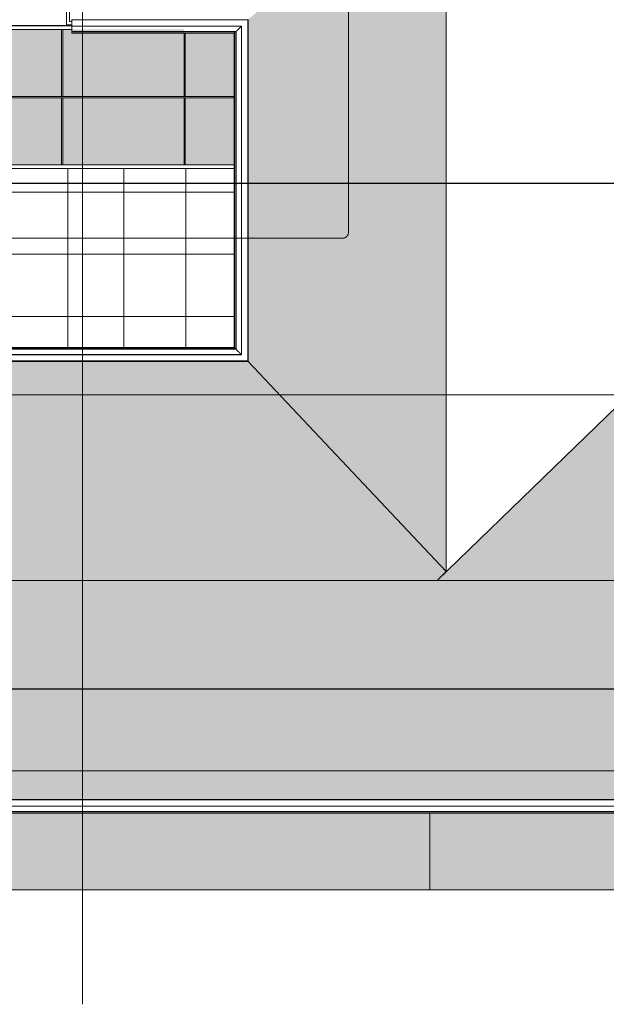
# Model space of a CAD drawing. Header units: millimetres. Extents: x -33648 to 6973, y -21926 to 4148.
# Tile 2 of 7: x -22817 to -13390, y -21926 to -6097. Entities that reach past the tile are written whole.
import ezdxf

# ---------------------------------------------------------------- set-up
doc = ezdxf.new("R2010")
doc.units = ezdxf.units.MM
doc.linetypes.add('_Tracejado médio', pattern=[4, 3, -1])
doc.linetypes.add('_Traço - ponto', pattern=[16, 12, -2, 0, -2])
for name, color, linetype, lineweight in [('A-ANNO-SYMB', 150, 'Continuous', 9), ('A-FLOR', 192, 'Continuous', 18), ('A-FLOR-PATT', 8, 'Continuous', 18), ('A-GENM', 13, 'Continuous', 18), ('A-GLAZ-CURT', 52, 'Continuous', 18), ('A-GLAZ-CWMG', 51, 'Continuous', 18), ('A-ROOF', 132, 'Continuous', 18), ('A-ROOF-OTLN', 132, 'Continuous', 18), ('A-ROOF-PATT', 132, 'Continuous', 18), ('G-ANNO-SYMB', 111, 'Continuous', 9), ('S-GRID', 1, 'Continuous', 9)]:
    doc.layers.add(name, color=color, linetype=linetype, lineweight=lineweight)

# ---------------------------------------------------------------- blocks, each defined once
blk = doc.blocks.new('Rectangular Mullion - 6x12 cm metal-4024687-PLANTA COBERTURA - LAYOUT')
at = {"layer": 'A-GLAZ-CWMG'}
for p, q in [((-20166, -8432), (-19368, -8432)), ((-20166, -8492), (-19368, -8492)), ((-19148, -8432), (-19146, -8432)), ((-19148, -8492), (-19146, -8492))]:
    blk.add_line(p, q, dxfattribs=at)
blk = doc.blocks.new('System Panel - Vidro 2cm escuro2-4253585-PLANTA COBERTURA - LAYOUT')
at = {"layer": 'A-GLAZ-CURT'}
blk.add_hatch(color=256, dxfattribs=at).paths.add_polyline_path([(-29950, -8430), (-28056, -8430), (-28056, -7352), (-30006, -7352), (-30006, -8430)], flags=0)
blk.add_line((-30006, -8430), (-28056, -8430), dxfattribs=at)
blk = doc.blocks.new('System Panel - Vidro 2cm escuro2-V11-PLANTA COBERTURA - LAYOUT')
at = {"layer": 'A-GLAZ-CURT'}
h = blk.add_hatch(color=256, dxfattribs=at)
h.paths.add_polyline_path([(-19146, -8430), (-19146, -7352), (-19148, -7352), (-19148, -8430)], flags=0)
h.paths.add_polyline_path([(-19368, -8430), (-19368, -7352), (-20156, -7352), (-20156, -8430)], flags=0)
for p, q in [((-20156, -8430), (-19368, -8430)), ((-19148, -8430), (-19146, -8430))]:
    blk.add_line(p, q, dxfattribs=at)
blk = doc.blocks.new('System Panel - Vidro 2cm escuro2-V12-PLANTA COBERTURA - LAYOUT')
at = {"layer": 'A-GLAZ-CURT'}
h = blk.add_hatch(color=256, dxfattribs=at)
h.paths.add_polyline_path([(-20156, -7332), (-19368, -7332), (-19368, -6316), (-20156, -6316)], flags=0)
h.paths.add_polyline_path([(-19148, -7332), (-19146, -7332), (-19146, -6254), (-19148, -6254), (-19148, -6872)], flags=0)
blk.add_hatch(color=256, dxfattribs=at).paths.add_polyline_path([(-19146, -6254), (-19146, -6253), (-19148, -6253), (-19148, -6254)], flags=0)
for p, q in [((-19148, -6253), (-19146, -6253)), ((-19146, -6254), (-19148, -6254)), ((-20156, -7332), (-19368, -7332)), ((-19148, -7332), (-19146, -7332))]:
    blk.add_line(p, q, dxfattribs=at)
blk = doc.blocks.new('Rectangular Mullion - 6x12 cm metal-4024690-PLANTA COBERTURA - LAYOUT')
at = {"layer": 'A-GLAZ-CWMG'}
for p, q in [((-28046, -8432), (-26076, -8432)), ((-28046, -8492), (-26076, -8492))]:
    blk.add_line(p, q, dxfattribs=at)
blk = doc.blocks.new('Rectangular Mullion - 6x12 cm metal-4024691-PLANTA COBERTURA - LAYOUT')
at = {"layer": 'A-GLAZ-CWMG'}
for p, q in [((-28046, -6191), (-26076, -6191)), ((-26076, -6196), (-28046, -6196)), ((-26076, -6256), (-28046, -6256))]:
    blk.add_line(p, q, dxfattribs=at)
blk = doc.blocks.new('Rectangular Mullion - 6x12 cm metal-V13-PLANTA COBERTURA - LAYOUT')
at = {"layer": 'A-GLAZ-CWMG'}
for p, q in [((-22136, -6191), (-21981, -6191)), ((-21981, -6196), (-22136, -6196)), ((-21981, -6256), (-22136, -6256))]:
    blk.add_line(p, q, dxfattribs=at)
blk = doc.blocks.new('Rectangular Mullion - 2x5 cm metal-4024694-PLANTA COBERTURA - LAYOUT')
at = {"layer": 'A-GLAZ-CWMG'}
for p, q in [((-26076, -7333), (-28046, -7333)), ((-26076, -7352), (-28046, -7352))]:
    blk.add_line(p, q, dxfattribs=at)
blk = doc.blocks.new('Rectangular Mullion - 2x5 cm metal-4024695-PLANTA COBERTURA - LAYOUT')
at = {"layer": 'A-GLAZ-CWMG'}
for p, q in [((-19368, -7333), (-20166, -7333)), ((-19368, -7352), (-20166, -7352)), ((-19146, -7333), (-19148, -7333)), ((-19146, -7352), (-19148, -7352))]:
    blk.add_line(p, q, dxfattribs=at)
blk = doc.blocks.new('Rectangular Mullion - 2x5 cm metal-4019206-PLANTA COBERTURA - LAYOUT')
at = {"layer": 'A-GLAZ-CWMG'}
for p, q in [((-28056, -7333), (-28056, -6256)), ((-28036, -7333), (-28036, -6256))]:
    blk.add_line(p, q, dxfattribs=at)
blk = doc.blocks.new('Rectangular Mullion - 2x5 cm metal-V14-PLANTA COBERTURA - LAYOUT')
at = {"layer": 'A-GLAZ-CWMG'}
for p, q in [((-20176, -7333), (-20176, -6316)), ((-20156, -7333), (-20156, -6316))]:
    blk.add_line(p, q, dxfattribs=at)
blk = doc.blocks.new('Rectangular Mullion - 2x5 cm metal-V15-PLANTA COBERTURA - LAYOUT')
at = {"layer": 'A-GLAZ-CWMG'}
for p, q in [((-28056, -7352), (-28036, -7352)), ((-28056, -8431), (-28056, -7352)), ((-28036, -8431), (-28036, -7352))]:
    blk.add_line(p, q, dxfattribs=at)
blk = doc.blocks.new('Generic Models 1 - Generic Models 24-4258923-PLANTA COBERTURA - LAYOUT')
at = {"layer": 'A-GENM'}
for p, q in [((-19146, -11478), (-19148, -11478)), ((-22377, -11590), (-22377, -11588)), ((-22277, -11588), (-22277, -11590)), ((-19148, -11578), (-19146, -11578)), ((-22278, -18634), (-22278, -18632)), ((-22178, -18632), (-22178, -18634)), ((-17966, -18634), (-17966, -18632)), ((-17866, -18632), (-17866, -18634))]:
    blk.add_line(p, q, dxfattribs=at)
blk = doc.blocks.new('Embasamento - Embasamento-4325691-PLANTA COBERTURA - LAYOUT')
at = {"layer": 'A-GENM'}
for p, q in [((-22066, -433), (-22066, -6178)), ((-20457, -433), (-22066, -433)), ((-13957, -433), (-20357, -433)), ((-10777, -433), (-13857, -433)), ((-10051, -433), (-10677, -433)), ((-22016, -483), (-22016, -6128)), ((-21981, -483), (-22016, -483)), ((-22016, -6128), (-21981, -6128)), ((-22066, -6178), (-21981, -6178)), ((-19146, -11453), (-19148, -11453)), ((-19231, -11588), (-19231, -11590)), ((-19181, -11588), (-19181, -11590))]:
    blk.add_line(p, q, dxfattribs=at)

msp = doc.modelspace()

# ---------------------------------------------------------------- hatches: boundary and pattern name
at = {"layer": 'A-FLOR-PATT'}
h = msp.add_hatch(dxfattribs=at)
h.set_pattern_fill('FP_2', color=256, style=0, pattern_type=2)
h.set_pattern_definition([(0, (-25041.1, -8868.5), (0, 1000), []), (90, (-25041.1, -8868.5), (-1000, 6e-14), [])])
h.paths.add_polyline_path([(-27216.418, -11589.517), (-26977.327, -11589.517), (-26977.327, -11588.084), (-28877.327, -11588.084), (-28877.327, -11589.517), (-28502.721, -11589.517)], flags=0)
h.paths.add_polyline_path([(-30065.802, -11589.517), (-30030.802, -11589.517), (-30030.802, -11588.084), (-30065.802, -11588.084)], flags=0)
h.paths.add_polyline_path([(-29980.802, -11589.517), (-28977.327, -11589.517), (-28977.327, -11588.084), (-29980.802, -11588.084)], flags=0)
h.paths.add_polyline_path([(-26877.327, -11589.517), (-22377.327, -11589.517), (-22377.327, -11588.084), (-26877.327, -11588.084)], flags=0)
h.paths.add_polyline_path([(-22277.327, -11589.517), (-22041.115, -11589.517), (-22041.115, -11588.084), (-22277.327, -11588.084)], flags=0)
h.paths.add_polyline_path([(-25930.115, -11367.504), (-22041.115, -11367.504), (-22041.115, -8491.893), (-29980.802, -8491.893), (-29980.802, -11367.504), (-27216.418, -11367.504)], flags=0)
h.paths.add_polyline_path([(-30065.802, -11367.504), (-30030.802, -11367.504), (-30030.802, -8491.893), (-30065.802, -8491.893), (-30065.802, -11294.636)], flags=0)
h.paths.add_polyline_path([(-30005.802, -6191.094), (-22041.115, -6191.094), (-22041.115, -6178.492), (-22066.115, -6178.492), (-22066.115, -518.492), (-24565.802, -518.492), (-24565.802, -603.492), (-22110.904, -603.492), (-22110.904, -653.492), (-24565.802, -653.492), (-24565.802, -2148.292), (-24368.202, -2148.292), (-24368.202, -2648.292), (-24565.802, -2648.292), (-24565.802, -4435.992), (-24368.202, -4435.992), (-24368.202, -4935.992), (-24565.802, -4935.992), (-24565.802, -6093.492), (-30065.802, -6093.492), (-30065.802, -6191.094)], flags=0)
h = msp.add_hatch(dxfattribs=at)
h.set_pattern_fill('FP_5', color=256, style=0, pattern_type=2)
h.set_pattern_definition([(270, (-19145.8, -8868.5), (999.85, 6e-14), []), (0, (-19145.8, -8868.5), (0, 1000), [])])
h.paths.add_polyline_path([(-19231.115, -11589.517), (-19231.115, -11588.084), (-22041.115, -11588.084), (-22041.115, -11589.517), (-19251.851, -11589.517)], flags=0)
h.paths.add_polyline_path([(-19146.115, -11453.492), (-19146.115, -8491.893), (-19147.548, -8491.893), (-19147.548, -11453.492)], flags=0)
h.paths.add_polyline_path([(-19368.128, -11367.504), (-19368.128, -8491.893), (-22041.115, -8491.893), (-22041.115, -11367.504), (-19498.601, -11367.504)], flags=0)
h.paths.add_polyline_path([(-19147.548, -6253.444), (-19146.115, -6253.444), (-19146.115, -6093.492), (-19166.278, -6093.492), (-19166.278, -6094.925), (-19147.548, -6094.925), (-19147.548, -6199.228)], flags=0)
h.paths.add_polyline_path([(-21981.115, -6191.094), (-21981.115, -6178.492), (-22041.115, -6178.492), (-22041.115, -6191.094), (-22016.115, -6191.094)], flags=0)
h = msp.add_hatch(color=256, dxfattribs=at)
h.paths.add_polyline_path([(-30510.78, -20085.566), (-16225.78, -20085.566), (-16225.78, -18854.479), (-30510.78, -18854.479), (-30510.78, -18933.398)], flags=0)
h.paths.add_polyline_path([(-21428.055, -18633.899), (-17965.632, -18633.899), (-17965.632, -18632.466), (-22177.632, -18632.466), (-22177.632, -18633.899), (-22071.207, -18633.899)], flags=0)
h.paths.add_polyline_path([(-16225.78, -18633.899), (-16225.78, -18632.466), (-17865.632, -18632.466), (-17865.632, -18633.899), (-16282.844, -18633.899)], flags=0)
h.paths.add_polyline_path([(-30502.213, -18633.899), (-28885.632, -18633.899), (-28885.632, -18632.466), (-30500.78, -18632.466), (-30500.78, -18433.492), (-30502.213, -18433.492), (-30502.213, -18632.466)], flags=0)
h.paths.add_polyline_path([(-22277.632, -18633.899), (-22277.632, -18632.466), (-25617.632, -18632.466), (-25617.632, -18633.899), (-22714.358, -18633.899)], flags=0)
h.paths.add_polyline_path([(-28785.632, -18633.899), (-25717.632, -18633.899), (-25717.632, -18632.466), (-28785.632, -18632.466)], flags=0)
h = msp.add_hatch(color=256, dxfattribs=at)
h.paths.add_polyline_path([(-16225.78, -20085.566), (-3425.975, -20085.566), (-3425.975, -18854.479), (-16225.78, -18854.479), (-16225.78, -18933.398)], flags=0)
h.paths.add_polyline_path([(-12423.936, -18633.899), (-10365.632, -18633.899), (-10365.632, -18632.466), (-16225.78, -18632.466), (-16225.78, -18633.899), (-13067.087, -18633.899)], flags=0)
h.paths.add_polyline_path([(-7921.876, -18633.899), (-4145.632, -18633.899), (-4145.632, -18632.466), (-10265.632, -18632.466), (-10265.632, -18633.899), (-8565.028, -18633.899)], flags=0)
h.paths.add_polyline_path([(-4045.632, -18633.899), (-3425.975, -18633.899), (-3425.975, -18632.466), (-4045.632, -18632.466)], flags=0)
at = {"layer": 'A-ROOF-PATT'}
h = msp.add_hatch(dxfattribs=at)
h.set_pattern_fill('FP_13', color=256, style=0, pattern_type=2)
h.set_pattern_definition([(189.705, (-1475.355, -149.314), (-1299.56834, -266.706145), [15.821, -1566.303]), (270, (-1490.95, -134.65), (259.914, 2e-14), [17.335, -249.364]), (183.637, (-1344.098, -142.646), (-4158.62276007, -266.6953831), [147.148, -29282.395]), (270, (-1471.46, 69.38), (259.914, 2e-14), [46.672, -220.027]), (270, (-1490.95, 69.38), (259.914, 2e-14), [45.339, -221.361]), (197.11, (-1464.958, -126.644), (-779.742215, -266.699392), [27.195, -2692.306]), (213.411, (-1446.764, -114.643), (-779.737815, -533.407365), [21.796, -4337.366]), (228.224, (-1432.469, -98.641), (-2599.149056, -2933.687537), [21.457, -4270.013]), (251.019, (-1424.672, -75.971), (-259.910827, -800.10112), [23.973, -4770.631]), (262.074, (-1406.478, -63.97), (-0.0003, -266.699744), [18.849, -1866.057]), (250.25, (-1409.077, -82.639), (-1039.62922, -2933.7083194), [26.92, -5357.104]), (232.058, (-1418.174, -107.975), (-779.74948, -1066.79395), [25.363, -1665.526]), (215.201, (-1433.769, -127.978), (-3378.8853086, -2400.2989265), [25.446, -5063.835]), (356.363, (-1490.95, 24.041), (25211.64831582, -1600.16779281), [147.148, -29282.395]), (355.952, (-1604.012, 14.707), (3898.7076496, -266.7095902), [113.345, -7443.007]), (184.048, (-1490.95, -134.645), (-3638.7932255, -266.709668), [113.345, -7443.007]), (270, (-1424.67, -53.3), (259.914, 2e-14), [22.669, -244.03]), (292.31, (-1435.068, -27.965), (779.7331695, -1866.9023596), [27.387, -5449.934]), (311.254, (-1446.764, -14.63), (259.913685, -266.699944), [17.738, -3529.777]), (323.761, (-1464.958, -1.295), (779.741748, -533.399985), [22.557, -2233.197]), (342.89, (-1490.95, 6.706), (1819.39824, -533.397214), [27.195, -2692.306]), (270, (-1490.95, 24.04), (259.914, 2e-14), [17.335, -249.364]), (350.295, (-1490.95, 24.04), (259.91351, -0.00104), [15.821, -1566.303]), (342.221, (-1475.355, 21.374), (3378.880764, -1066.804915), [21.836, -4345.357]), (324.799, (-1454.562, 14.707), (779.743495, -533.39969), [25.446, -5063.835]), (307.942, (-1433.77, 0.04), (259.916385, -266.69789), [25.363, -1665.526]), (289.75, (-1418.174, -19.964), (779.7224995, -2133.605935), [26.92, -5357.104]), (277.926, (-1409.077, -45.3), (259.91695, -1600.19973), [18.849, -1866.057]), (197.779, (-1454.562, -142.646), (-779.74109, -266.701356), [21.836, -4345.357]), (270, (-1471.46, -150.65), (259.914, 2e-14), [46.672, -220.027]), (270, (-1490.95, -151.98), (259.914, 2e-14), [45.339, -221.361])])
h.paths.add_polyline_path([(-15961.139, -14966.045), (-15961.139, -3395.314), (-19146.115, -6093.492), (-19146.115, -11589.517), (-16110.538, -14807.66)], flags=0)
h = msp.add_hatch(dxfattribs=at)
h.set_pattern_fill('FP_9', color=256, style=0, pattern_type=2)
h.set_pattern_definition([(99.678, (48.806, 266.27), (-266.692114, 1303.18496), [15.864, -1570.535]), (180, (63.47, 281.9), (-3e-14, -260.637), [17.335, -249.364]), (93.627, (55.473, 134.649), (-266.6996556, 4170.18712756), [147.555, -29363.501]), (180, (267.5, 262.36), (-3e-14, -260.637), [46.672, -220.027]), (180, (267.5, 281.9), (-3e-14, -260.637), [45.339, -221.361]), (107.065, (71.476, 255.845), (-266.695104, 781.91229), [27.264, -2699.146]), (123.337, (83.477, 237.6), (-533.394432, 781.914399), [21.838, -4345.775]), (138.145, (99.479, 223.265), (-2933.690675, 2606.373748), [21.484, -4275.287]), (160.97, (122.148, 215.446), (-800.101099, 260.633667), [23.98, -4772.036]), (172.052, (134.15, 197.202), (-266.699686, 0.00173), [18.85, -1866.156]), (160.199, (115.481, 199.808), (-2933.702431, 1042.537622), [26.929, -5358.807]), (141.981, (90.145, 208.93), (-1066.7958, 781.915065), [25.39, -1667.278]), (125.126, (70.142, 224.568), (-2400.2934206, 3388.2857913), [25.494, -5073.242]), (266.373, (222.161, 281.909), (-1600.19399194, -25281.75906185), [147.555, -29363.501]), (265.963, (212.826, 395.285), (-266.722611, -3909.5489432), [113.659, -7463.603]), (94.037, (63.474, 281.909), (-266.721619, 3648.9123202), [113.659, -7463.603]), (180, (144.82, 215.45), (-3e-14, -260.637), [22.669, -244.03]), (202.366, (170.154, 225.872), (-1866.9019875, -781.903718), [27.398, -5452.121]), (221.333, (183.49, 237.6), (-266.699291, -260.637302), [17.759, -3534.048]), (233.837, (196.824, 255.845), (-533.39785, -781.91224), [22.598, -2237.239]), (252.935, (204.826, 281.91), (-533.387386, -1824.460572), [27.264, -2699.146]), (180, (222.16, 281.9), (-3e-14, -260.637), [17.335, -249.364]), (260.322, (222.16, 281.91), (0.001175, -260.636553), [15.864, -1570.535]), (252.267, (219.494, 266.27), (-1066.817379, -3388.2726085), [21.891, -4356.316]), (234.874, (212.826, 245.419), (-533.398661, -781.9119703), [25.494, -5073.242]), (218.019, (198.16, 224.57), (-266.699136, -260.637674), [25.39, -1667.278]), (199.801, (178.155, 208.93), (-2133.6011565, -781.903831), [26.929, -5358.807]), (187.948, (152.82, 199.808), (-1600.1979, -260.646026), [18.85, -1866.156]), (107.733, (55.473, 245.419), (-266.70437, 781.909196), [21.891, -4356.316]), (180, (47.47, 262.36), (-3e-14, -260.637), [46.672, -220.027]), (180, (46.14, 281.9), (-3e-14, -260.637), [45.339, -221.361])])
h.paths.add_polyline_path([(-27444.816, -15110.992), (-16110.884, -15110.992), (-15961.139, -14966.045), (-19146.115, -11589.517), (-30500.78, -11589.517), (-28502.721, -13891.938)], flags=0)
h = msp.add_hatch(dxfattribs=at)
h.set_pattern_fill('FP_12', color=256, style=0, pattern_type=2)
h.set_pattern_definition([(99.678, (48.806, 266.24), (-266.69211, 1303.18496), [15.864, -1570.535]), (180, (63.48, 281.88), (-3e-14, -260.637), [17.335, -249.364]), (93.627, (55.473, 134.619), (-266.6996556, 4170.18712756), [147.555, -29363.501]), (180, (267.5, 262.33), (-3e-14, -260.637), [46.672, -220.027]), (180, (267.5, 281.88), (-3e-14, -260.637), [45.339, -221.361]), (107.065, (71.475, 255.815), (-266.695104, 781.91229), [27.264, -2699.146]), (123.337, (83.477, 237.57), (-533.394432, 781.914399), [21.838, -4345.775]), (138.145, (99.479, 223.235), (-2933.690675, 2606.373748), [21.484, -4275.287]), (160.97, (122.148, 215.416), (-800.101099, 260.633667), [23.98, -4772.036]), (172.052, (134.15, 197.172), (-266.699686, 0.00173), [18.85, -1866.156]), (160.199, (115.481, 199.778), (-2933.702431, 1042.537622), [26.929, -5358.807]), (141.981, (90.144, 208.9), (-1066.7958, 781.915065), [25.39, -1667.278]), (125.126, (70.142, 224.538), (-2400.293421, 3388.285791), [25.494, -5073.242]), (266.373, (222.161, 281.878), (-1600.19399194, -25281.75906185), [147.555, -29363.501]), (265.963, (212.826, 395.255), (-266.722611, -3909.548943), [113.659, -7463.603]), (94.037, (63.475, 281.878), (-266.721619, 3648.9123202), [113.659, -7463.603]), (180, (144.82, 215.42), (-3e-14, -260.637), [22.669, -244.03]), (202.366, (170.154, 225.842), (-1866.9019875, -781.903718), [27.398, -5452.121]), (221.333, (183.489, 237.57), (-266.699291, -260.637302), [17.759, -3534.048]), (233.837, (196.825, 255.815), (-533.39785, -781.91224), [22.598, -2237.239]), (252.935, (204.825, 281.878), (-533.387386, -1824.460572), [27.264, -2699.146]), (180, (222.16, 281.88), (-3e-14, -260.637), [17.335, -249.364]), (260.322, (222.16, 281.88), (0.001175, -260.63655), [15.864, -1570.535]), (252.267, (219.494, 266.24), (-1066.817379, -3388.272609), [21.891, -4356.316]), (234.874, (212.826, 245.389), (-533.398661, -781.91197), [25.494, -5073.242]), (218.019, (198.16, 224.54), (-266.699136, -260.637674), [25.39, -1667.278]), (199.801, (178.155, 208.9), (-2133.6011565, -781.903831), [26.929, -5358.807]), (187.948, (152.82, 199.778), (-1600.1979, -260.646026), [18.85, -1866.156]), (107.733, (55.473, 245.389), (-266.70437, 781.909196), [21.891, -4356.316]), (180, (47.47, 262.33), (-3e-14, -260.637), [46.672, -220.027]), (180, (46.14, 281.88), (-3e-14, -260.637), [45.339, -221.361])])
h.paths.add_polyline_path([(-7921.876, -15111.326), (-4043.835, -15111.326), (-7100.089, -11589.517), (-12472.141, -11589.517), (-16110.538, -15111.326), (-13067.087, -15111.326)], flags=0)
h = msp.add_hatch(dxfattribs=at)
h.set_pattern_fill('FP_11', color=256, style=0, pattern_type=2)
h.set_pattern_definition([(279.678, (486.194, -1492.297), (266.692114, -1303.18496), [15.864, -1570.535]), (0, (471.53, -1507.93), (0, 260.637), [17.335, -249.364]), (273.627, (479.527, -1360.675), (266.6996556, -4170.18712756), [147.555, -29363.501]), (0, (267.5, -1488.4), (0, 260.637), [46.672, -220.027]), (0, (267.5, -1507.93), (0, 260.637), [45.339, -221.361]), (287.065, (463.524, -1481.87), (266.695104, -781.91229), [27.264, -2699.146]), (303.337, (451.523, -1463.627), (533.394432, -781.914399), [21.838, -4345.775]), (318.145, (435.521, -1449.292), (2933.690675, -2606.373748), [21.484, -4275.287]), (340.97, (412.852, -1441.472), (800.101099, -260.633667), [23.98, -4772.036]), (352.052, (400.85, -1423.228), (266.699686, -0.00173), [18.85, -1866.156]), (340.199, (419.519, -1425.834), (2933.702431, -1042.537622), [26.929, -5358.807]), (321.981, (444.855, -1434.956), (1066.7958, -781.915065), [25.39, -1667.278]), (305.126, (464.858, -1450.595), (2400.2934206, -3388.2857913), [25.494, -5073.242]), (86.373, (312.839, -1507.935), (1600.19399194, 25281.75906185), [147.555, -29363.501]), (85.963, (322.173, -1621.312), (266.722611, 3909.5489432), [113.659, -7463.603]), (274.037, (471.526, -1507.935), (266.721619, -3648.9123202), [113.659, -7463.603]), (0, (390.18, -1441.47), (0, 260.637), [22.669, -244.03]), (22.366, (364.845, -1451.898), (1866.9019875, 781.903718), [27.398, -5452.121]), (41.333, (351.511, -1463.627), (266.699291, 260.637302), [17.759, -3534.048]), (53.837, (338.176, -1481.87), (533.39785, 781.91224), [22.598, -2237.239]), (72.935, (330.174, -1507.935), (533.387386, 1824.460572), [27.264, -2699.146]), (0, (312.84, -1507.93), (0, 260.637), [17.335, -249.364]), (80.322, (312.84, -1507.935), (-0.001175, 260.636553), [15.864, -1570.535]), (72.267, (315.506, -1492.297), (1066.817379, 3388.2726085), [21.891, -4356.316]), (54.874, (322.173, -1471.446), (533.398661, 781.9119703), [25.494, -5073.242]), (38.019, (336.84, -1450.595), (266.699136, 260.637674), [25.39, -1667.278]), (19.801, (356.845, -1434.956), (2133.6011565, 781.903831), [26.929, -5358.807]), (7.948, (382.18, -1425.834), (1600.1979, 260.646026), [18.85, -1866.156]), (287.733, (479.527, -1471.446), (266.70437, -781.909196), [21.891, -4356.316]), (0, (487.53, -1488.4), (0, 260.637), [46.672, -220.027]), (0, (488.86, -1507.93), (0, 260.637), [45.339, -221.361])])
h.paths.add_polyline_path([(-12423.936, -18632.466), (2089.714, -18632.466), (2089.714, -18130.021), (2379.62, -18130.021), (-1968.026, -12719.312), (-4043.835, -15111.326), (-27444.816, -15110.992), (-30500.78, -18632.466), (-13067.087, -18632.466)], flags=0)

# ---------------------------------------------------------------- linework, layer by layer
at = {"layer": 'A-ANNO-SYMB', "linetype": '_Tracejado médio'}
for p, q in [((-17531.934, -9511.588), (-17531.934, -5049.873)), ((-31153.968, -9611.588), (-17631.934, -9611.588))]:
    msp.add_line(p, q, dxfattribs=at)
msp.add_arc((-17631.934, -9511.588), 100, 270, 0, dxfattribs=at)
at = {"layer": 'A-FLOR'}
for p, q in [((-22041.115, -6191.094), (-22041.115, -6178.492)), ((-22041.115, -11367.504), (-22041.115, -8491.893)), ((-22041.115, -11589.517), (-22041.115, -11588.084)), ((-16225.78, -18633.899), (-16225.78, -18632.466)), ((-16225.78, -20085.566), (-16225.78, -18854.479)), ((-31775.802, -20085.566), (3551.996, -20085.566))]:
    msp.add_line(p, q, dxfattribs=at)
at = {"layer": 'A-ROOF'}
for p, q in [((-15961.139, -3395.314), (-15961.139, -14966.045)), ((-19146.115, -6093.492), (-19146.115, -11589.517)), ((-19146.115, -11589.517), (-30500.78, -11589.517)), ((-15961.139, -14966.045), (-19146.115, -11589.517)), ((-16110.538, -15111.326), (-12472.141, -11589.517)), ((-16110.884, -15110.992), (-15961.139, -14966.045)), ((-27444.816, -15110.992), (-16110.884, -15110.992)), ((-16110.884, -15110.992), (-16110.538, -15111.326)), ((-4043.835, -15111.326), (-16110.538, -15111.326)), ((-30500.78, -18632.466), (2089.714, -18632.466))]:
    msp.add_line(p, q, dxfattribs=at)
at = {"layer": 'A-ROOF-OTLN'}
for p, q in [((-21981.115, -6286.058), (-21981.115, -6094.925)), ((-19152.548, -6099.925), (-21981.115, -6099.925)), ((-19152.548, -11583.084), (-19152.548, -6099.925)), ((-19147.548, -11588.084), (-19147.548, -6094.925)), ((-19251.851, -6199.228), (-21981.115, -6199.228)), ((-19255.343, -6202.72), (-21981.115, -6202.72)), ((-21981.115, -6315.505), (-21981.115, -6287.371)), ((-19339.994, -6287.371), (-21981.115, -6287.371)), ((-19360.008, -6307.385), (-21981.115, -6307.385)), ((-19363.147, -6310.524), (-21981.115, -6310.524)), ((-19368.128, -6315.505), (-21981.115, -6315.505)), ((-19368.128, -6315.505), (-19339.994, -6287.371)), ((-19368.128, -11367.504), (-19368.128, -6315.505)), ((-19363.147, -11372.485), (-19363.147, -6310.524)), ((-19360.008, -11375.624), (-19360.008, -6307.385)), ((-19339.994, -11395.638), (-19339.994, -6287.371)), ((-19255.343, -6202.72), (-19251.851, -6199.228)), ((-19255.343, -11480.289), (-19255.343, -6202.72)), ((-19251.851, -11483.781), (-19251.851, -6199.228)), ((-30722.793, -11367.504), (-19368.128, -11367.504)), ((-30717.812, -11372.485), (-19363.147, -11372.485)), ((-30714.673, -11375.624), (-19360.008, -11375.624)), ((-30694.659, -11395.638), (-19339.994, -11395.638)), ((-19368.128, -11367.504), (-19339.994, -11395.638)), ((-30610.008, -11480.289), (-19255.343, -11480.289)), ((-30606.516, -11483.781), (-19251.851, -11483.781)), ((-19255.343, -11480.289), (-19251.851, -11483.781)), ((-30507.213, -11583.084), (-19152.548, -11583.084)), ((-30502.213, -11588.084), (-19147.548, -11588.084)), ((2089.714, -18638.899), (-30507.213, -18638.899)), ((2089.714, -18633.899), (-30502.213, -18633.899)), ((2089.714, -18826.345), (-30694.659, -18826.345)), ((2089.714, -18741.694), (-30610.008, -18741.694)), ((2089.714, -18738.202), (-30606.516, -18738.202)), ((2089.714, -18854.479), (-30722.793, -18854.479)), ((2089.714, -18849.498), (-30717.812, -18849.498)), ((2089.714, -18846.359), (-30714.673, -18846.359))]:
    msp.add_line(p, q, dxfattribs=at)
for points in [[(-19338.681, -6286.058), (-19337.486, -6284.858), (-19334.548, -6281.92), (-19328.514, -6275.899), (-19323.026, -6270.399), (-19316.609, -6263.992), (-19309.99, -6257.372), (-19303.475, -6250.834), (-19298.237, -6245.637), (-19293.938, -6241.327), (-19289.579, -6236.926), (-19283.887, -6231.267), (-19276.87, -6224.281), (-19267.482, -6214.78), (-19260.245, -6207.531), (-19255.343, -6202.72)], [(-19338.681, -11396.951), (-19337.481, -11398.146), (-19334.544, -11401.084), (-19328.523, -11407.119), (-19323.023, -11412.606), (-19316.616, -11419.023), (-19309.995, -11425.642), (-19303.457, -11432.157), (-19298.26, -11437.395), (-19293.951, -11441.694), (-19289.549, -11446.053), (-19283.89, -11451.745), (-19276.904, -11458.762), (-19267.403, -11468.15), (-19260.154, -11475.388), (-19255.343, -11480.289)]]:
    msp.add_open_spline(points, degree=3, knots=[0.1428571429, 0.1428571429, 0.1428571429, 0.1428571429, 0.2857142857, 0.3571428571, 0.4285714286, 0.5, 0.5714285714, 0.625, 0.6785714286, 0.7053571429, 0.7321428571, 0.7857142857, 0.8392857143, 0.8928571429, 1, 1, 1, 1], dxfattribs=at)
at = {"layer": 'G-ANNO-SYMB', "lineweight": 25}
for p, q in [((5564.08, -8732.566), (-32819.066, -8732.566)), ((-32819.066, -16855.239), (5564.08, -16855.239))]:
    msp.add_line(p, q, dxfattribs=at)
at = {"layer": 'S-GRID', "linetype": '_Traço - ponto'}
for p, q in [((-21806.115, 3648.273), (-21806.115, -21925.591)), ((5705.704, -12128.492), (-33392.798, -12128.492)), ((5705.704, -18173.492), (-33608.19, -18173.492))]:
    msp.add_line(p, q, dxfattribs=at)

# ---------------------------------------------------------------- block references
at = {"layer": 'A-GENM'}
for name in ['Generic Models 1 - Generic Models 24-4258923-PLANTA COBERTURA - LAYOUT', 'Embasamento - Embasamento-4325691-PLANTA COBERTURA - LAYOUT']:
    msp.add_blockref(name, (0, 0), dxfattribs=at)
at = {"layer": 'A-GLAZ-CURT'}
for name, p in [('System Panel - Vidro 2cm escuro2-4253585-PLANTA COBERTURA - LAYOUT', (5909.844, 1098.042)), ('System Panel - Vidro 2cm escuro2-4253585-PLANTA COBERTURA - LAYOUT', (7879.791, 1098.042)), ('System Panel - Vidro 2cm escuro2-V12-PLANTA COBERTURA - LAYOUT', (0, 0)), ('System Panel - Vidro 2cm escuro2-4253585-PLANTA COBERTURA - LAYOUT', (5909.844, 0)), ('System Panel - Vidro 2cm escuro2-4253585-PLANTA COBERTURA - LAYOUT', (7879.791, 0)), ('System Panel - Vidro 2cm escuro2-V11-PLANTA COBERTURA - LAYOUT', (0, 0))]:
    msp.add_blockref(name, p, dxfattribs=at)
at = {"layer": 'A-GLAZ-CWMG'}
for name, p in [('Rectangular Mullion - 6x12 cm metal-4024691-PLANTA COBERTURA - LAYOUT', (3939.896, 0)), ('Rectangular Mullion - 2x5 cm metal-4019206-PLANTA COBERTURA - LAYOUT', (5909.844, 0)), ('Rectangular Mullion - 6x12 cm metal-V13-PLANTA COBERTURA - LAYOUT', (0, 0)), ('Rectangular Mullion - 2x5 cm metal-V14-PLANTA COBERTURA - LAYOUT', (0, 0)), ('Rectangular Mullion - 2x5 cm metal-4024694-PLANTA COBERTURA - LAYOUT', (3939.896, 0)), ('Rectangular Mullion - 2x5 cm metal-V15-PLANTA COBERTURA - LAYOUT', (5909.844, 0)), ('Rectangular Mullion - 2x5 cm metal-4024694-PLANTA COBERTURA - LAYOUT', (5909.844, 0)), ('Rectangular Mullion - 2x5 cm metal-V15-PLANTA COBERTURA - LAYOUT', (7879.791, 0)), ('Rectangular Mullion - 2x5 cm metal-4024695-PLANTA COBERTURA - LAYOUT', (0, 0)), ('Rectangular Mullion - 6x12 cm metal-4024690-PLANTA COBERTURA - LAYOUT', (3939.896, 0)), ('Rectangular Mullion - 6x12 cm metal-4024690-PLANTA COBERTURA - LAYOUT', (5909.844, 0)), ('Rectangular Mullion - 6x12 cm metal-4024687-PLANTA COBERTURA - LAYOUT', (0, 0))]:
    msp.add_blockref(name, p, dxfattribs=at)

doc.saveas('drawing.dxf')
